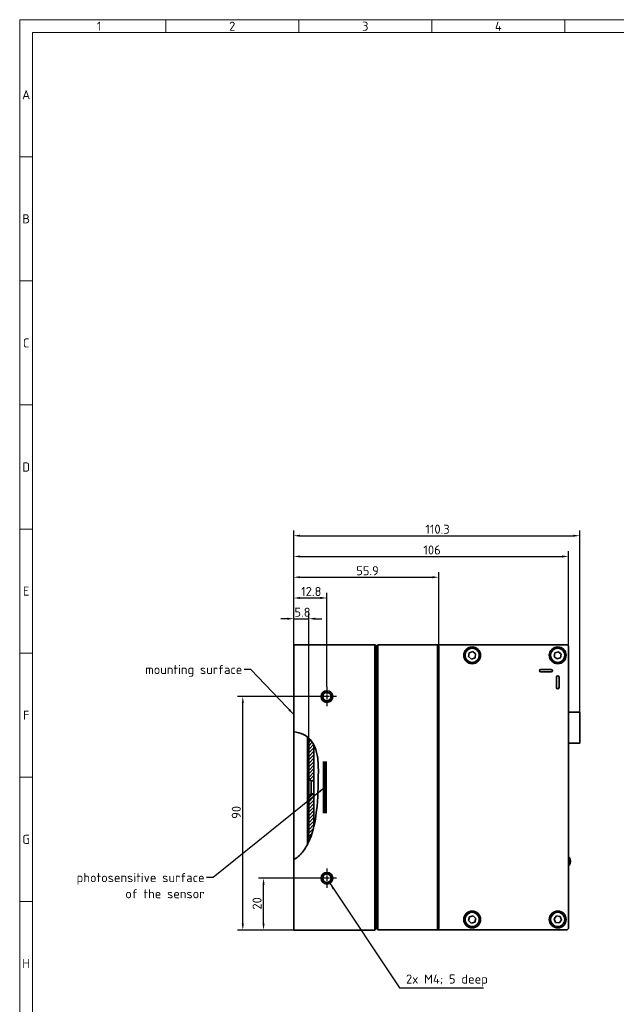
# Model space of a CAD drawing. Header units: millimetres. Extents: x 5 to 836, y 5 to 589.
# Tile 2 of 11: x 5 to 235, y 209 to 589. Entities that reach past the tile are written whole.
import ezdxf

# ---------------------------------------------------------------- set-up
doc = ezdxf.new("R2010")
doc.units = ezdxf.units.MM
doc.linetypes.add('CHAIN', pattern=[0.3543, 0.2362, -0.0295, 0.0591, -0.0295])
doc.linetypes.add('LONG_DASH_DOTTED', pattern=[0.3001, 0.2362, -0.0295, 0.0049, -0.0295])
for name, color, linetype, lineweight in [('Bemaßung (ISO)', 7, 'Continuous', 25), ('Mittelpunktmarkierung (ISO)', 7, 'LONG_DASH_DOTTED', 25), ('Rahmen (ISO)', 7, 'Continuous', 70), ('Schraffur (ISO)', 7, 'Continuous', 18), ('Sichtbar (ISO)', 7, 'Continuous', 35), ('Sichtbar schmal (ISO)', 7, 'Continuous', 18), ('Skizziergeometrie (ISO)', 7, 'Continuous', 25), ('Symbol (ISO)', 7, 'Continuous', 25)]:
    doc.layers.add(name, color=color, linetype=linetype, lineweight=lineweight)
doc.styles.add('Notiztext (ISO)', font='isocpeur.ttf')
doc.dimstyles.new('Standard (ISO)', dxfattribs={"dimtxt": 3.5, "dimasz": 2.5, "dimexe": 2, "dimexo": 0, "dimgap": 0.762, "dimtad": 1, "dimtoh": 1, "dimdec": 8, "dimdsep": 46, "dimtxsty": 'Notiztext (ISO)', "dimcen": 0.09, "dimdle": 10, "dimclrd": 256, "dimclre": 256, "dimclrt": 256, "dimadec": 6, "dimazin": 2, "dimtfac": 0.514286, "dimtdec": 3, "dimtmove": 0, "dimatfit": 3, "dimfxl": 1, "dimtolj": 1, "dimlwd": -1, "dimlwe": -1, "dimarcsym": 0})
doc.dimstyles.new('Standard (ISO)$7', dxfattribs={"dimtxt": 3.5, "dimasz": 2.5, "dimexe": 2, "dimexo": 0, "dimgap": 0.762, "dimtad": 1, "dimtoh": 1, "dimdec": 8, "dimdsep": 46, "dimtxsty": 'Notiztext (ISO)', "dimcen": 0.09, "dimdle": 10, "dimclrd": 256, "dimclre": 256, "dimclrt": 256, "dimadec": 6, "dimazin": 2, "dimtfac": 0.514286, "dimtdec": 3, "dimtmove": 0, "dimatfit": 3, "dimfxl": 1, "dimtolj": 1, "dimlwd": -1, "dimlwe": -1, "dimarcsym": 0})
doc.dimstyles.new('Standard - Methode 1b (ISO)$7', dxfattribs={"dimtxt": 3.5, "dimasz": 2.5, "dimexe": 2, "dimexo": 0, "dimgap": 0.762, "dimtad": 1, "dimtoh": 1, "dimdsep": 46, "dimtxsty": 'Notiztext (ISO)', "dimcen": 0.09, "dimdle": 10, "dimclrd": 256, "dimclre": 256, "dimclrt": 256, "dimazin": 2, "dimtfac": 1, "dimtmove": 0, "dimatfit": 3, "dimfxl": 1, "dimtolj": 1, "dimlwd": -1, "dimlwe": -1, "dimarcsym": 0})
pattern_1 = [(45, (0, 0), (-0.6735192, 0.6735192), [])]

# ---------------------------------------------------------------- blocks, each defined once
blk = doc.blocks.new('Ränder Basler-A1')
at = {"layer": 'Rahmen (ISO)', "color": 7, "lineweight": 18}
for p, q in [((836, 589), (5, 589)), ((5, 589), (5, 5))]:
    blk.add_line(p, q, dxfattribs=at)
at = {"layer": 'Rahmen (ISO)', "lineweight": 18}
for p, q in [((61.31, 589), (61.31, 584)), ((112.62, 589), (112.62, 584)), ((163.94, 589), (163.94, 584)), ((215.25, 589), (215.25, 584)), ((10, 584), (10, 536.17)), ((10, 584), (61.31, 584)), ((61.31, 584), (112.62, 584)), ((112.62, 584), (163.94, 584)), ((163.94, 584), (215.25, 584)), ((215.25, 584), (266.56, 584)), ((5, 536.17), (10, 536.17)), ((10, 536.17), (10, 488.33)), ((5, 488.33), (10, 488.33)), ((10, 488.33), (10, 440.5)), ((5, 440.5), (10, 440.5)), ((10, 440.5), (10, 392.67)), ((5, 392.67), (10, 392.67)), ((10, 392.67), (10, 344.83)), ((5, 344.83), (10, 344.83)), ((10, 344.83), (10, 297)), ((5, 297), (10, 297)), ((10, 297), (10, 249.17)), ((5, 249.17), (10, 249.17)), ((10, 249.17), (10, 201.33))]:
    blk.add_line(p, q, dxfattribs=at)
at = {"layer": 'Rahmen (ISO)', "char_height": 3.5, "attachment_point": 5, "style": 'Notiztext (ISO)'}
for s, insert in [('\\fISOCPEUR|b0|i0;1', (35.66, 586.5)), ('\\fISOCPEUR|b0|i0;2', (86.97, 586.5)), ('\\fISOCPEUR|b0|i0;3', (138.28, 586.5)), ('\\fISOCPEUR|b0|i0;4', (189.59, 586.5)), ('\\fISOCPEUR|b0|i0;A', (7.5, 560.08)), ('\\fISOCPEUR|b0|i0;B', (7.5, 512.25)), ('\\fISOCPEUR|b0|i0;C', (7.5, 464.42)), ('\\fISOCPEUR|b0|i0;D', (7.5, 416.58)), ('\\fISOCPEUR|b0|i0;E', (7.5, 368.75)), ('\\fISOCPEUR|b0|i0;F', (7.5, 320.92)), ('\\fISOCPEUR|b0|i0;G', (7.5, 273.08)), ('\\fISOCPEUR|b0|i0;H', (7.5, 225.25))]:
    blk.add_mtext(s, dxfattribs=dict(at, insert=insert))
blk = doc.blocks.new('*D14')
at = {"layer": 'Bemaßung (ISO)', "transparency": 16777216}
for p, q in [((123.47, 258.1), (97.05, 258.1)), ((99.05, 240.6), (99.05, 255.6)), ((110.67, 238.1), (97.05, 238.1))]:
    blk.add_line(p, q, dxfattribs=at)
for points in [[(98.64, 255.6), (99.47, 255.6), (99.05, 258.1)], [(98.64, 240.6), (99.47, 240.6), (99.05, 238.1)]]:
    blk.add_solid(points, dxfattribs=at)
at = {"layer": 'Defpoints', "color": 0, "transparency": 16777216}
for p in [(99.05, 258.1), (123.47, 258.1), (110.67, 238.1)]:
    blk.add_point(p, dxfattribs=at)
at = {"layer": 'Bemaßung (ISO)', "transparency": 16777216, "insert": (94.79, 245.99), "char_height": 3.5, "attachment_point": 1, "rotation": 90, "style": 'Notiztext (ISO)'}
blk.add_mtext('\\A1;20', dxfattribs=at)
blk = doc.blocks.new('*D15')
at = {"layer": 'Bemaßung (ISO)', "transparency": 16777216}
for p, q in [((119.72, 328.1), (89.05, 328.1)), ((91.05, 240.6), (91.05, 325.6)), ((110.67, 238.1), (89.05, 238.1))]:
    blk.add_line(p, q, dxfattribs=at)
for points in [[(90.64, 325.6), (91.47, 325.6), (91.05, 328.1)], [(90.64, 240.6), (91.47, 240.6), (91.05, 238.1)]]:
    blk.add_solid(points, dxfattribs=at)
at = {"layer": 'Defpoints', "color": 0, "transparency": 16777216}
for p in [(91.05, 328.1), (119.72, 328.1), (110.67, 238.1)]:
    blk.add_point(p, dxfattribs=at)
at = {"layer": 'Bemaßung (ISO)', "transparency": 16777216, "insert": (86.79, 280.99), "char_height": 3.5, "attachment_point": 1, "rotation": 90, "style": 'Notiztext (ISO)'}
blk.add_mtext('\\A1;90', dxfattribs=at)
blk = doc.blocks.new('*D16')
at = {"layer": 'Bemaßung (ISO)', "transparency": 16777216}
for p, q in [((110.67, 346.1), (110.67, 368.1)), ((113.17, 366.1), (120.97, 366.1)), ((123.47, 331.85), (123.47, 368.1))]:
    blk.add_line(p, q, dxfattribs=at)
for points in [[(113.17, 366.52), (113.17, 365.69), (110.67, 366.1)], [(120.97, 366.52), (120.97, 365.69), (123.47, 366.1)]]:
    blk.add_solid(points, dxfattribs=at)
at = {"layer": 'Defpoints', "color": 0, "transparency": 16777216}
for p in [(123.47, 366.1), (110.67, 346.1), (123.47, 331.85)]:
    blk.add_point(p, dxfattribs=at)
at = {"layer": 'Bemaßung (ISO)', "transparency": 16777216, "insert": (113.56, 370.36), "char_height": 3.5, "attachment_point": 1, "style": 'Notiztext (ISO)'}
blk.add_mtext('\\A1;12.8', dxfattribs=at)
blk = doc.blocks.new('*D17')
at = {"layer": 'Bemaßung (ISO)', "transparency": 16777216}
for p, q in [((108.17, 358.1), (105.67, 358.1)), ((110.67, 346.1), (110.67, 360.1)), ((110.67, 358.1), (116.47, 358.1)), ((116.47, 312.11), (116.47, 360.1)), ((118.97, 358.1), (121.47, 358.1))]:
    blk.add_line(p, q, dxfattribs=at)
for points in [[(108.17, 358.52), (108.17, 357.69), (110.67, 358.1)], [(118.97, 358.52), (118.97, 357.69), (116.47, 358.1)]]:
    blk.add_solid(points, dxfattribs=at)
at = {"layer": 'Defpoints', "color": 0, "transparency": 16777216}
for p in [(116.47, 358.1), (110.67, 346.1), (116.47, 312.11)]:
    blk.add_point(p, dxfattribs=at)
at = {"layer": 'Bemaßung (ISO)', "transparency": 16777216, "insert": (110.95, 362.36), "char_height": 3.5, "attachment_point": 1, "style": 'Notiztext (ISO)'}
blk.add_mtext('\\A1;5.8', dxfattribs=at)
blk = doc.blocks.new('*D18')
at = {"layer": 'Bemaßung (ISO)', "transparency": 16777216}
for p, q in [((110.67, 346.1), (110.67, 376.1)), ((166.6, 346), (166.6, 376.1)), ((113.17, 374.1), (164.1, 374.1))]:
    blk.add_line(p, q, dxfattribs=at)
for points in [[(113.17, 374.52), (113.17, 373.69), (110.67, 374.1)], [(164.1, 374.52), (164.1, 373.69), (166.6, 374.1)]]:
    blk.add_solid(points, dxfattribs=at)
at = {"layer": 'Defpoints', "color": 0, "transparency": 16777216}
for p in [(166.6, 374.1), (110.67, 346.1), (166.6, 346)]:
    blk.add_point(p, dxfattribs=at)
at = {"layer": 'Bemaßung (ISO)', "transparency": 16777216, "insert": (134.78, 378.36), "char_height": 3.5, "attachment_point": 1, "style": 'Notiztext (ISO)'}
blk.add_mtext('\\A1;55.9', dxfattribs=at)
blk = doc.blocks.new('*D19')
at = {"layer": 'Bemaßung (ISO)', "transparency": 16777216}
for p, q in [((110.67, 346.1), (110.67, 384.1)), ((216.67, 347.5), (216.67, 384.1)), ((113.17, 382.1), (214.17, 382.1))]:
    blk.add_line(p, q, dxfattribs=at)
for points in [[(113.17, 382.52), (113.17, 381.69), (110.67, 382.1)], [(214.17, 382.52), (214.17, 381.69), (216.67, 382.1)]]:
    blk.add_solid(points, dxfattribs=at)
at = {"layer": 'Defpoints', "color": 0, "transparency": 16777216}
for p in [(216.67, 382.1), (110.67, 346.1), (216.67, 347.5)]:
    blk.add_point(p, dxfattribs=at)
at = {"layer": 'Bemaßung (ISO)', "transparency": 16777216, "insert": (160.69, 386.36), "char_height": 3.5, "attachment_point": 1, "style": 'Notiztext (ISO)'}
blk.add_mtext('\\A1;106', dxfattribs=at)
blk = doc.blocks.new('*D20')
at = {"layer": 'Bemaßung (ISO)', "transparency": 16777216}
for p, q in [((110.67, 346.1), (110.67, 392.1)), ((220.97, 322.05), (220.97, 392.1)), ((113.17, 390.1), (218.47, 390.1))]:
    blk.add_line(p, q, dxfattribs=at)
for points in [[(113.17, 390.52), (113.17, 389.69), (110.67, 390.1)], [(218.47, 390.52), (218.47, 389.69), (220.97, 390.1)]]:
    blk.add_solid(points, dxfattribs=at)
at = {"layer": 'Defpoints', "color": 0, "transparency": 16777216}
for p in [(220.97, 390.1), (110.67, 346.1), (220.97, 322.05)]:
    blk.add_point(p, dxfattribs=at)
at = {"layer": 'Bemaßung (ISO)', "transparency": 16777216, "insert": (161.44, 394.36), "char_height": 3.5, "attachment_point": 1, "style": 'Notiztext (ISO)'}
blk.add_mtext('\\A1;110.3', dxfattribs=at)

msp = doc.modelspace()

# ---------------------------------------------------------------- hatches: boundary and pattern name
at = {"layer": 'Schraffur (ISO)'}
h = msp.add_hatch(dxfattribs=at)
h.set_pattern_fill('ANSI31', color=256, scale=7.62, style=0)
h.set_pattern_definition(pattern_1)
edge = h.paths.add_edge_path()
edge.add_spline(control_points=[(116.47009206, 312.10544313), (116.67788031, 311.91591812), (116.87712846, 311.71515317), (117.6288621, 310.8785463), (118.09062179, 310.18288838), (118.47009431, 309.43868921)], knot_values=[0.692866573, 0.692866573, 0.692866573, 0.692866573, 0.7783752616, 0.7783752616, 1.0301067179, 1.0301067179, 1.0301067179, 1.0301067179], degree=3, periodic=0)
edge.add_line((118.47009431, 309.43868921), (118.47009374, 295.6024549))
edge.add_line((118.47009374, 295.6024549), (117.47009374, 295.6024549))
edge.add_line((117.47009374, 295.6024549), (116.47009374, 296.6024549))
edge.add_line((116.47009374, 296.6024549), (116.47009206, 312.10544313))
h = msp.add_hatch(dxfattribs=at)
h.set_pattern_fill('ANSI31', color=256, scale=7.62, style=0)
h.set_pattern_definition(pattern_1)
edge = h.paths.add_edge_path()
edge.add_spline(control_points=[(118.46960146, 278.13840747), (117.96097558, 276.00760906), (117.30804851, 274.00841497), (116.47009614, 272.18703418)], knot_values=[4.1038920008, 4.1038920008, 4.1038920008, 4.1038920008, 4.7528613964, 4.7528613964, 4.7528613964, 4.7528613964], degree=3, periodic=0)
edge.add_line((116.47009374, 272.18703529), (116.47009374, 289.6024549))
edge.add_line((116.47009374, 289.6024549), (117.47009374, 290.6024549))
edge.add_line((117.47009374, 290.6024549), (118.47009374, 290.6024549))
edge.add_line((118.47009374, 290.6024549), (118.47009374, 278.13828996))
edge.add_line((118.47009374, 278.13828996), (118.46960146, 278.13840747))

# ---------------------------------------------------------------- linework, layer by layer
at = {"layer": 'Mittelpunktmarkierung (ISO)', "linetype": 'CHAIN', "ltscale": 8.333956}
for p, q in [((123.47009374, 331.8524549), (123.47009374, 324.3524549)), ((127.22009374, 328.1024549), (119.72009374, 328.1024549)), ((127.22009374, 258.1024549), (119.72009374, 258.1024549)), ((123.47009374, 261.8524549), (123.47009374, 254.3524549))]:
    msp.add_line(p, q, dxfattribs=at)
at = {"layer": 'Sichtbar (ISO)'}
for p, q in [((110.67009374, 346.1024549), (110.67009374, 348.1024549)), ((142.00009374, 348.1024549), (110.67009374, 348.1024549)), ((110.67009374, 314.49802833), (110.67009374, 346.1024549)), ((142.00009374, 348.1024549), (142.50009374, 347.6024549)), ((142.00009374, 346.1024549), (142.00009374, 348.1024549)), ((142.00009374, 346.1024549), (142.00009374, 240.1024549)), ((142.50009374, 347.6024549), (142.50009374, 346.1024549)), ((142.50009374, 347.1024549), (142.60009374, 347.1024549)), ((142.60009374, 346.20650452), (142.50009374, 346.20650452)), ((142.50009374, 240.1024549), (142.50009374, 346.1024549)), ((142.60009374, 347.5024549), (143.10009374, 348.0024549)), ((142.60009374, 346.0024549), (142.60009374, 347.5024549)), ((142.60009374, 346.0024549), (142.60009374, 240.2024549)), ((143.10009374, 348.0024549), (166.10009374, 348.0024549)), ((143.10009374, 348.0024549), (143.10009374, 346.0024549)), ((143.10009374, 240.2024549), (143.10009374, 346.0024549)), ((166.10009374, 348.0024549), (216.17009374, 348.0024549)), ((166.10009374, 346.0024549), (166.10009374, 348.0024549)), ((166.10009374, 348.0024549), (166.60009374, 347.5024549)), ((166.10009374, 346.0024549), (166.10009374, 240.2024549)), ((166.60009374, 347.5024549), (166.60009374, 346.0024549)), ((166.60009374, 240.2024549), (166.60009374, 346.0024549)), ((178.38083721, 344.91382648), (179.72973642, 345.42744527)), ((179.72973642, 345.42744527), (180.84899294, 344.51607369)), ((211.43932586, 344.9812832), (212.81739998, 345.41052098)), ((212.81739998, 345.41052098), (213.87816785, 344.43169268)), ((216.17009374, 348.0024549), (216.67009374, 347.5024549)), ((216.67009374, 347.5024549), (216.67009374, 238.7024549)), ((178.15119453, 343.48883611), (178.38083721, 344.91382648)), ((179.27045106, 342.57746452), (178.15119453, 343.48883611)), ((180.61935026, 343.09108332), (179.27045106, 342.57746452)), ((180.84899294, 344.51607369), (180.61935026, 343.09108332)), ((211.12201962, 343.57321712), (211.43932586, 344.9812832)), ((212.1827875, 342.59438882), (211.12201962, 343.57321712)), ((213.56086161, 343.0236266), (212.1827875, 342.59438882)), ((213.87816785, 344.43169268), (213.56086161, 343.0236266)), ((206.00009374, 338.6024549), (210.00009374, 338.6024549)), ((210.00009374, 337.6024549), (206.00009374, 337.6024549)), ((212.00009374, 331.6024549), (212.00009374, 335.6024549)), ((213.00009374, 335.6024549), (213.00009374, 331.6024549)), ((216.67009374, 322.0524549), (220.97009374, 322.0524549)), ((220.97009374, 322.0524549), (220.97009374, 310.1524549)), ((110.67009374, 265.2283447), (110.67009374, 314.49802833)), ((110.67009374, 314.49802833), (110.67009374, 265.2283447)), ((115.97009374, 271.16476523), (115.97009374, 312.52710318)), ((116.47009374, 296.6024549), (116.47009374, 312.10544497)), ((118.47009374, 309.43868891), (118.47009374, 295.6024549)), ((216.67009374, 310.1524549), (220.97009374, 310.1524549)), ((117.47009374, 295.6024549), (116.47009374, 296.6024549)), ((116.47009374, 296.6024549), (116.47009374, 289.6024549)), ((118.47009374, 295.6024549), (117.47009374, 295.6024549)), ((117.47009374, 290.6024549), (117.47009374, 295.6024549)), ((118.47009374, 295.6024549), (118.47009374, 293.1024549)), ((118.47009374, 293.1024549), (118.47009374, 290.6024549)), ((116.47009374, 289.6024549), (117.47009374, 290.6024549)), ((116.47009374, 272.18703529), (116.47009374, 289.6024549)), ((117.47009374, 290.6024549), (118.47009374, 290.6024549)), ((118.47009374, 290.6024549), (118.47009374, 278.13828996)), ((216.87009374, 266.2524549), (216.67009374, 266.2524549)), ((216.87009374, 266.2524549), (216.87009374, 262.9524549)), ((110.67009374, 240.1024549), (110.67009374, 265.2283447)), ((216.87009374, 262.9524549), (216.67009374, 262.9524549)), ((178.11876105, 241.78382221), (178.44688085, 243.18940775)), ((178.44688085, 243.18940775), (179.82821354, 243.60804045)), ((179.82821354, 243.60804045), (180.88142643, 242.62108759)), ((211.07283982, 242.41758182), (211.97277216, 243.54605651)), ((211.97277216, 243.54605651), (213.40002608, 243.33092958)), ((213.40002608, 243.33092958), (213.92734765, 241.98732797)), ((110.67009374, 238.1024549), (110.67009374, 240.1024549)), ((142.00009374, 238.1024549), (142.00009374, 240.1024549)), ((142.50009374, 240.1024549), (142.50009374, 238.6024549)), ((142.50009374, 239.99840528), (142.60009374, 239.99840528)), ((142.60009374, 239.1024549), (142.50009374, 239.1024549)), ((142.60009374, 238.7024549), (142.60009374, 240.2024549)), ((143.10009374, 240.2024549), (143.10009374, 238.2024549)), ((166.10009374, 238.2024549), (166.10009374, 240.2024549)), ((166.60009374, 240.2024549), (166.60009374, 238.7024549)), ((179.17197394, 240.79686935), (178.11876105, 241.78382221)), ((180.55330663, 241.21550204), (179.17197394, 240.79686935)), ((180.88142643, 242.62108759), (180.55330663, 241.21550204)), ((211.6001614, 241.07398021), (211.07283982, 242.41758182)), ((213.02741531, 240.85885329), (211.6001614, 241.07398021)), ((213.92734765, 241.98732797), (213.02741531, 240.85885329)), ((110.67009374, 238.1024549), (142.00009374, 238.1024549)), ((142.00009374, 238.1024549), (142.50009374, 238.6024549)), ((142.60009374, 238.7024549), (143.10009374, 238.2024549)), ((143.10009374, 238.2024549), (166.10009374, 238.2024549)), ((166.10009374, 238.2024549), (166.60009374, 238.7024549)), ((216.17009374, 238.2024549), (166.10009374, 238.2024549)), ((216.67009374, 238.7024549), (216.17009374, 238.2024549))]:
    msp.add_line(p, q, dxfattribs=at)
for centre, radius in [((179.50009374, 344.0024549), 3.25), ((179.50009374, 344.0024549), 2.75), ((212.50009374, 344.0024549), 3.25), ((212.50009374, 344.0024549), 2.75), ((123.47009374, 328.1024549), 2.25), ((123.47009374, 328.1024549), 1.62111388), ((123.47009374, 258.1024549), 2.25), ((123.47009374, 258.1024549), 1.62111388), ((179.50009374, 242.2024549), 3.25), ((179.50009374, 242.2024549), 2.75), ((212.50009374, 242.2024549), 3.25), ((212.50009374, 242.2024549), 2.75)]:
    msp.add_circle(centre, radius, dxfattribs=at)
for centre, radius, start, end in [((206.00009374, 338.1024549), 0.5, 90, 270), ((210.00009374, 338.1024549), 0.5, 270, 90), ((212.50009374, 335.6024549), 0.5, 0, 180), ((212.50009374, 331.6024549), 0.5, 180, 0), ((214.90134374, 264.6024549), 2.56875, 320.0337869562, 39.9662130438)]:
    msp.add_arc(centre, radius, start, end, dxfattribs=at)
msp.add_open_spline([(110.67009374, 314.49802833), (111.99554213, 314.36232261), (113.30007229, 314.04342278), (115.47582879, 312.96509625), (116.3355487, 312.31787907), (117.80004551, 310.68803572), (118.3631118, 309.75181548), (119.38776727, 307.36184091), (119.7292091, 305.85452715), (120.23411662, 302.01630242), (120.19833821, 299.59595978), (120.0685473, 291.39875075), (120.0234089, 287.31332052), (118.69649476, 278.51128579), (117.7974216, 275.00763939), (115.66313057, 270.46893677), (114.76588659, 268.97480268), (113.15937254, 267.11929968), (112.60370673, 266.5739318), (111.58064582, 265.7724401), (111.1373186, 265.47733776), (110.67009374, 265.2283447)], degree=3, knots=[0.0501810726, 0.0501810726, 0.0501810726, 0.0501810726, 0.4499049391, 0.4499049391, 0.7783752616, 0.7783752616, 1.1069024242, 1.1069024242, 1.5579843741, 1.5579843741, 2.2674928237, 2.2674928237, 3.6962091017, 3.6962091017, 4.7751643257, 4.7751643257, 5.324351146, 5.324351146, 5.5756515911, 5.5756515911, 5.7486090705, 5.7486090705, 5.7486090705, 5.7486090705], dxfattribs=at)
at = {"layer": 'Sichtbar schmal (ISO)'}
for centre, end in [((123.47009374, 328.1024549), 349.9999999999), ((123.47009374, 258.1024549), 350)]:
    msp.add_arc(centre, 2, 80, end, dxfattribs=at)
at = {"layer": 'Skizziergeometrie (ISO)', "lineweight": 100}
msp.add_line((122.67009374, 303.1024549), (122.67009374, 283.1024549), dxfattribs=at)

# ---------------------------------------------------------------- block references
msp.add_blockref('Ränder Basler-A1', (0, 0))

# ---------------------------------------------------------------- texts
at = {"layer": 'Symbol (ISO)', "insert": (90.86041282, 340.28726051), "char_height": 3.4999999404, "width": 36.7337656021, "attachment_point": 3, "style": 'Notiztext (ISO)'}
msp.add_mtext('\\fISOCPEUR|b0|i0;mounting surface', dxfattribs=at)
at = {"layer": 'Symbol (ISO)', "char_height": 3.4999999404, "style": 'Notiztext (ISO)'}
for s, insert, width, attachment_point, line_spacing_factor in [('\\fISOCPEUR|b0|i0;photosensitive surface \\P\\fISOCPEUR|b0|i0;of the sensor', (76.31943293, 260.08757166), 51.0746765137, 3, 1.068348), ('\\fISOCPEUR|b0|i0;2x M4; 5 deep', (153.97920905, 216.4262846), 30.9164936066, 7, 0.6125)]:
    msp.add_mtext(s, dxfattribs=dict(at, insert=insert, width=width, attachment_point=attachment_point, line_spacing_factor=line_spacing_factor))

# ---------------------------------------------------------------- dimensions: what is measured, and where the dimension line sits
at = {"layer": 'Bemaßung (ISO)'}
for base, p1, p2, override, picture, middle in [((220.9700937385, 390.1024558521), (110.6700937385, 346.1024548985), (220.9700937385, 322.0524548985), {"dimgap": 0.762, "dimtoh": 0, "dimdec": 8, "dimtol": 0, "dimlim": 0, "dimtp": 0, "dimtm": 0, "dimtdec": 3, "dimtofl": 0, "dimatfit": 1}, '*D20', (165.8100937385, 390.1024558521)), ((216.6700937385, 382.1024558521), (110.6700937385, 346.1024548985), (216.6700937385, 347.5024548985), {"dimgap": 0.762, "dimtoh": 0, "dimdec": 8, "dimtol": 0, "dimlim": 0, "dimtp": 0, "dimtm": 0, "dimtdec": 3, "dimtofl": 0, "dimatfit": 1}, '*D19', (163.6600937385, 382.1024558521)), ((166.60009374, 374.10245585), (110.67009374, 346.1024549), (166.60009374, 346.0024549), {"dimgap": 0.762, "dimtoh": 0, "dimdec": 1, "dimtol": 0, "dimlim": 0, "dimtp": 0, "dimtm": 0, "dimtdec": 3, "dimtofl": 0, "dimatfit": 1}, '*D18', (138.62509374, 374.10245585)), ((123.4700937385, 366.1024558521), (110.6700937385, 346.1024548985), (123.4700937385, 331.8524548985), {"dimgap": 0.762, "dimtoh": 0, "dimdec": 8, "dimtol": 0, "dimlim": 0, "dimtp": 0, "dimtm": 0, "dimtdec": 3, "dimtofl": 0, "dimatfit": 1}, '*D16', (117.0600937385, 366.1024558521)), ((116.4700937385, 358.1024558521), (110.6700937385, 346.1024548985), (116.4700937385, 312.1054449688), {"dimgap": 0.762, "dimtoh": 0, "dimdec": 8, "dimtol": 0, "dimlim": 0, "dimtp": 0, "dimtm": 0, "dimtdec": 3, "dimtofl": 1, "dimatfit": 1}, '*D17', (113.5700937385, 358.1024558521))]:
    dim = msp.add_linear_dim(base=base, p1=p1, p2=p2, dimstyle='Standard (ISO)', override=override, dxfattribs=at)
    dim.commit()
    dim.dimension.update_dxf_attribs({"geometry": picture, "text_midpoint": middle, "dimtype": 160})
for base, p2, angle, picture, middle in [((91.0528722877, 328.1024548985), (119.7200937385, 328.1024548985), 90, '*D15', (91.0528722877, 283.0924548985)), ((99.0528722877, 258.1024548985), (123.4700937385, 258.1024548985), 270, '*D14', (99.0528722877, 248.0924548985))]:
    dim = msp.add_linear_dim(base=base, p1=(110.6700937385, 238.1024548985), p2=p2, angle=angle, dimstyle='Standard (ISO)', override={"dimgap": 0.762, "dimtoh": 0, "dimdec": 8, "dimtol": 0, "dimlim": 0, "dimtp": 0, "dimtm": 0, "dimtdec": 3, "dimtofl": 0, "dimatfit": 1}, dxfattribs=at)
    dim.commit()
    dim.dimension.update_dxf_attribs({"geometry": picture, "text_midpoint": middle, "dimtype": 160})

# ---------------------------------------------------------------- leaders
at = {"layer": 'Symbol (ISO)', "annotation_type": 0, "has_hookline": 1}
for points, dimstyle, override, hookline_direction, text_width in [([(110.67009374, 321.22757962), (94.12241282, 338.53726054), (91.62241282, 338.53726054)], 'Standard - Methode 1b (ISO)$7', {"dimtad": 0}, 1, 36.04999824), ([(122.67009374, 293.1024549), (79.58143293, 258.33757169), (77.08143293, 258.33757169)], 'Standard - Methode 1b (ISO)$7', {"dimtad": 0}, 1, 48.29999765), ([(124.59509374, 256.15389774), (151.47920905, 215.84295128), (153.97920905, 215.84295128)], 'Standard (ISO)$7', {"dimgap": 0, "dimtad": 1}, 0, 29.92499854)]:
    msp.add_leader(points, dimstyle=dimstyle, override=override, dxfattribs=dict(at, hookline_direction=hookline_direction, text_width=text_width))

doc.saveas('drawing.dxf')
